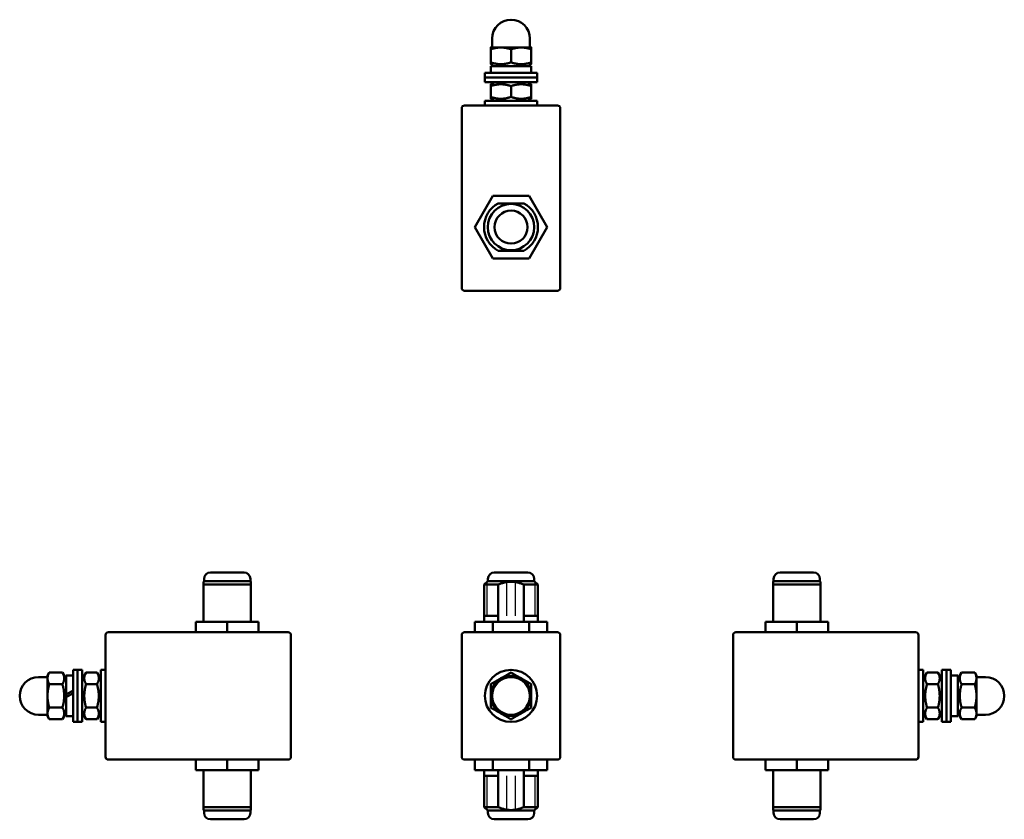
# Model space of a CAD drawing. Header units: millimetres. Extents: x 19 to 189, y 104 to 242.
import ezdxf

# ---------------------------------------------------------------- set-up
doc = ezdxf.new("R2010")
doc.units = ezdxf.units.MM
doc.layers.add('Viditelné hrany(CSN)', color=7, linetype='Continuous', lineweight=50)
doc.layers.add('Závity(CSN)', color=7, linetype='Continuous', lineweight=25)

msp = doc.modelspace()

# ---------------------------------------------------------------- linework, layer by layer
at = {"layer": 'Viditelné hrany(CSN)'}
for p, q in [((100.41, 237.67), (100.41, 239.22)), ((106.91, 237.67), (106.91, 239.22)), ((101.91, 237.67), (100.16, 237.67)), ((100.16, 235.1), (100.16, 237.36)), ((105.41, 237.67), (101.91, 237.67)), ((103.66, 235.1), (103.66, 237.36)), ((107.16, 237.67), (105.41, 237.67)), ((107.16, 235.1), (107.16, 237.36)), ((100.16, 234.79), (100.16, 235.1)), ((100.71, 234.47), (100.16, 234.79)), ((107.15, 234.47), (100.16, 234.47)), ((100.16, 234.47), (100.16, 233.27)), ((106.61, 234.47), (107.16, 234.79)), ((107.16, 235.1), (107.16, 234.79)), ((108.16, 233.27), (99.16, 233.27)), ((99.16, 233.27), (99.16, 232.47)), ((107.16, 234.06), (107.16, 233.27)), ((108.16, 233.27), (108.16, 232.47)), ((108.16, 232.47), (99.16, 232.47)), ((99.16, 232.47), (99.16, 231.67)), ((108.16, 232.47), (99.16, 232.47)), ((108.16, 231.67), (99.16, 231.67)), ((100.76, 231.67), (100.16, 231.32)), ((100.16, 231.01), (100.16, 231.32)), ((106.56, 231.67), (107.16, 231.32)), ((107.16, 231.32), (107.16, 231.01)), ((108.16, 232.47), (108.16, 231.67)), ((100.16, 231.01), (100.16, 229.13)), ((103.66, 231.01), (103.66, 229.13)), ((107.16, 231.01), (107.16, 229.13)), ((111.66, 227.67), (95.66, 227.67)), ((99.16, 228.47), (108.16, 228.47)), ((99.16, 227.67), (99.16, 228.47)), ((100.16, 228.82), (100.16, 229.13)), ((100.76, 228.47), (100.16, 228.82)), ((106.56, 228.47), (107.16, 228.82)), ((107.16, 229.13), (107.16, 228.82)), ((108.16, 227.67), (108.16, 228.47)), ((95.16, 227.17), (95.16, 196.17)), ((112.16, 196.17), (112.16, 227.17)), ((100.54, 212.07), (97.43, 206.67)), ((106.78, 212.07), (100.54, 212.07)), ((109.9, 206.67), (106.78, 212.07)), ((97.43, 206.67), (100.54, 201.27)), ((106.78, 201.27), (109.9, 206.67)), ((100.54, 201.27), (106.78, 201.27)), ((95.66, 195.67), (111.66, 195.67)), ((51.79, 147.06), (57.59, 147.06)), ((100.76, 147.06), (106.56, 147.06)), ((150.07, 147.06), (155.87, 147.06)), ((50.69, 145.56), (50.59, 145.46)), ((50.59, 145.46), (50.59, 144.96)), ((50.59, 144.96), (50.59, 138.56)), ((50.59, 144.96), (58.79, 144.96)), ((50.69, 145.96), (50.69, 145.56)), ((50.69, 145.56), (58.69, 145.56)), ((58.69, 145.96), (58.69, 145.56)), ((58.69, 145.56), (58.79, 145.46)), ((58.79, 144.96), (58.79, 145.46)), ((58.79, 138.56), (58.79, 144.96)), ((99.66, 145.56), (99.01, 144.96)), ((99.01, 144.96), (101.47, 144.96)), ((99.01, 144.96), (99.01, 138.56)), ((99.66, 145.96), (99.66, 145.56)), ((99.66, 145.56), (107.66, 145.56)), ((101.47, 138.56), (101.47, 144.96)), ((105.86, 144.96), (105.86, 138.56)), ((105.86, 144.96), (108.31, 144.96)), ((107.66, 145.96), (107.66, 145.56)), ((107.66, 145.56), (108.31, 144.96)), ((108.31, 144.96), (108.31, 138.56)), ((148.97, 145.56), (148.87, 145.46)), ((148.87, 145.46), (148.87, 144.96)), ((148.87, 144.96), (148.87, 138.56)), ((148.87, 144.96), (157.07, 144.96)), ((148.97, 145.96), (148.97, 145.56)), ((148.97, 145.56), (156.97, 145.56)), ((156.97, 145.96), (156.97, 145.56)), ((156.97, 145.56), (157.07, 145.46)), ((157.07, 144.96), (157.07, 145.46)), ((157.07, 138.56), (157.07, 144.96)), ((101.47, 139.56), (99.01, 139.56)), ((108.31, 139.56), (105.86, 139.56)), ((49.29, 138.56), (54.69, 138.56)), ((49.29, 138.56), (49.29, 136.76)), ((54.69, 138.56), (60.09, 138.56)), ((54.69, 138.56), (54.69, 136.76)), ((60.09, 138.56), (60.09, 136.76)), ((97.43, 138.56), (100.54, 138.56)), ((97.43, 138.56), (97.43, 136.76)), ((100.54, 138.56), (106.78, 138.56)), ((100.54, 138.56), (100.54, 136.76)), ((106.78, 138.56), (109.9, 138.56)), ((106.78, 138.56), (106.78, 136.76)), ((109.9, 138.56), (109.9, 136.76)), ((147.57, 138.56), (152.97, 138.56)), ((147.57, 138.56), (147.57, 136.76)), ((152.97, 138.56), (158.37, 138.56)), ((152.97, 138.56), (152.97, 136.76)), ((158.37, 138.56), (158.37, 136.76)), ((33.69, 136.26), (33.69, 115.26)), ((65.19, 136.76), (34.19, 136.76)), ((65.69, 115.26), (65.69, 136.26)), ((95.16, 136.26), (95.16, 115.26)), ((111.66, 136.76), (95.66, 136.76)), ((112.16, 115.26), (112.16, 136.26)), ((141.97, 136.26), (141.97, 115.26)), ((173.47, 136.76), (142.47, 136.76)), ((173.97, 115.26), (173.97, 136.26)), ((23.69, 129.26), (24, 129.8)), ((23.69, 129.26), (23.69, 128.79)), ((26.26, 129.8), (24, 129.8)), ((26.89, 128.71), (26.26, 129.8)), ((26.89, 129.26), (26.89, 126)), ((26.89, 129.26), (28.09, 129.26)), ((28.09, 130.26), (28.09, 121.26)), ((28.09, 130.26), (28.89, 130.26)), ((28.89, 130.26), (28.89, 121.26)), ((28.89, 130.26), (29.69, 130.26)), ((28.89, 130.26), (28.89, 121.26)), ((29.69, 130.26), (29.69, 121.26)), ((29.69, 128.66), (30.35, 129.8)), ((30.35, 129.8), (32.23, 129.8)), ((32.89, 128.66), (32.23, 129.8)), ((32.89, 121.26), (32.89, 130.26)), ((33.69, 130.26), (32.89, 130.26)), ((173.97, 130.26), (174.77, 130.26)), ((174.77, 130.26), (174.77, 121.26)), ((174.77, 128.66), (175.43, 129.8)), ((177.31, 129.8), (175.43, 129.8)), ((177.97, 128.66), (177.31, 129.8)), ((177.97, 121.26), (177.97, 130.26)), ((178.77, 130.26), (177.97, 130.26)), ((178.77, 121.26), (178.77, 130.26)), ((178.77, 121.26), (178.77, 130.26)), ((179.57, 130.26), (178.77, 130.26)), ((179.57, 121.26), (179.57, 130.26)), ((180.77, 129.26), (179.57, 129.26)), ((180.77, 128.71), (181.4, 129.8)), ((180.77, 122.26), (180.77, 129.26)), ((181.4, 129.8), (183.66, 129.8)), ((183.97, 129.26), (183.66, 129.8)), ((183.97, 128.79), (183.97, 129.26)), ((23.69, 129.01), (22.14, 129.01)), ((23.69, 128.79), (23.69, 125.76)), ((26.26, 127.78), (24, 127.78)), ((30.35, 127.78), (32.23, 127.78)), ((177.31, 127.78), (175.43, 127.78)), ((181.4, 127.78), (183.66, 127.78)), ((183.97, 129.01), (185.52, 129.01)), ((183.97, 125.76), (183.97, 128.79)), ((23.69, 125.76), (23.69, 122.73)), ((28.09, 126.69), (26.89, 126)), ((26.89, 125.52), (28.09, 126.21)), ((26.89, 125.52), (26.89, 126)), ((183.97, 122.73), (183.97, 125.76)), ((26.89, 125.52), (26.89, 122.26)), ((23.69, 122.51), (22.14, 122.51)), ((23.69, 122.73), (23.69, 122.26)), ((26.26, 123.74), (24, 123.74)), ((26.89, 122.81), (26.26, 121.72)), ((29.69, 122.86), (30.35, 121.72)), ((30.35, 123.74), (32.23, 123.74)), ((32.89, 122.86), (32.23, 121.72)), ((174.77, 122.86), (175.43, 121.72)), ((177.31, 123.74), (175.43, 123.74)), ((177.97, 122.86), (177.31, 121.72)), ((180.77, 122.81), (181.4, 121.72)), ((181.4, 123.74), (183.66, 123.74)), ((183.97, 122.26), (183.97, 122.73)), ((183.97, 122.51), (185.52, 122.51)), ((23.69, 122.26), (24, 121.72)), ((26.26, 121.72), (24, 121.72)), ((26.89, 122.26), (28.09, 122.26)), ((28.09, 121.26), (28.89, 121.26)), ((28.89, 121.26), (29.69, 121.26)), ((30.35, 121.72), (32.23, 121.72)), ((33.69, 121.26), (32.89, 121.26)), ((173.97, 121.26), (174.77, 121.26)), ((177.31, 121.72), (175.43, 121.72)), ((178.77, 121.26), (177.97, 121.26)), ((179.57, 121.26), (178.77, 121.26)), ((180.77, 122.26), (179.57, 122.26)), ((181.4, 121.72), (183.66, 121.72)), ((183.97, 122.26), (183.66, 121.72)), ((34.19, 114.76), (65.19, 114.76)), ((49.29, 112.96), (49.29, 114.76)), ((54.69, 112.96), (54.69, 114.76)), ((60.09, 112.96), (60.09, 114.76)), ((95.66, 114.76), (111.66, 114.76)), ((97.43, 112.96), (97.43, 114.76)), ((100.54, 112.96), (100.54, 114.76)), ((106.78, 112.96), (106.78, 114.76)), ((109.9, 112.96), (109.9, 114.76)), ((142.47, 114.76), (173.47, 114.76)), ((147.57, 112.96), (147.57, 114.76)), ((152.97, 112.96), (152.97, 114.76)), ((158.37, 112.96), (158.37, 114.76)), ((54.69, 112.96), (49.29, 112.96)), ((50.59, 112.96), (50.59, 106.56)), ((60.09, 112.96), (54.69, 112.96)), ((58.79, 106.56), (58.79, 112.96)), ((100.54, 112.96), (97.43, 112.96)), ((99.01, 106.56), (99.01, 112.96)), ((106.78, 112.96), (100.54, 112.96)), ((101.47, 106.56), (101.47, 112.96)), ((105.86, 112.96), (105.86, 106.56)), ((109.9, 112.96), (106.78, 112.96)), ((108.31, 106.56), (108.31, 112.96)), ((152.97, 112.96), (147.57, 112.96)), ((148.87, 112.96), (148.87, 106.56)), ((158.37, 112.96), (152.97, 112.96)), ((157.07, 106.56), (157.07, 112.96)), ((99.01, 111.96), (101.47, 111.96)), ((105.86, 111.96), (108.31, 111.96)), ((50.59, 106.56), (50.59, 106.05)), ((58.79, 106.56), (50.59, 106.56)), ((50.69, 105.96), (50.59, 106.05)), ((58.69, 105.96), (50.69, 105.96)), ((50.69, 105.56), (50.69, 105.96)), ((58.69, 105.96), (58.79, 106.05)), ((58.69, 105.56), (58.69, 105.96)), ((58.79, 106.05), (58.79, 106.56)), ((101.47, 106.56), (99.01, 106.56)), ((99.66, 105.96), (99.01, 106.56)), ((107.66, 105.96), (99.66, 105.96)), ((99.66, 105.56), (99.66, 105.96)), ((108.31, 106.56), (105.86, 106.56)), ((107.66, 105.96), (108.31, 106.56)), ((107.66, 105.56), (107.66, 105.96)), ((148.87, 106.56), (148.87, 106.05)), ((157.07, 106.56), (148.87, 106.56)), ((148.97, 105.96), (148.87, 106.05)), ((156.97, 105.96), (148.97, 105.96)), ((148.97, 105.56), (148.97, 105.96)), ((156.97, 105.96), (157.07, 106.05)), ((156.97, 105.56), (156.97, 105.96)), ((157.07, 106.05), (157.07, 106.56)), ((57.59, 104.46), (51.79, 104.46)), ((106.56, 104.46), (100.76, 104.46)), ((155.87, 104.46), (150.07, 104.46))]:
    msp.add_line(p, q, dxfattribs=at)
for centre, radius in [((103.66, 206.67), 4), ((103.66, 206.67), 2.85), ((103.66, 125.76), 4.5), ((103.66, 125.76), 3.25)]:
    msp.add_circle(centre, radius, dxfattribs=at)
for centre, radius, start, end in [((103.66, 239.22), 3.25, 0, 180), ((95.66, 227.17), 0.5, 90, 180), ((111.66, 227.17), 0.5, 0, 90), ((103.66, 206.67), 4.65, 118.1494, 241.8506), ((103.66, 206.67), 4.65, 298.1494, 61.8506), ((95.66, 196.17), 0.5, 180, 270), ((111.66, 196.17), 0.5, 270, 0), ((51.79, 145.96), 1.1, 90, 180), ((57.59, 145.96), 1.1, 0, 90), ((100.76, 145.96), 1.1, 90, 180), ((106.56, 145.96), 1.1, 0, 90), ((150.07, 145.96), 1.1, 90, 180), ((155.87, 145.96), 1.1, 0, 90), ((34.19, 136.26), 0.5, 90, 180), ((65.19, 136.26), 0.5, 0, 90), ((95.66, 136.26), 0.5, 90, 180), ((111.66, 136.26), 0.5, 0, 90), ((142.47, 136.26), 0.5, 90, 180), ((173.47, 136.26), 0.5, 0, 90), ((103.66, 125.76), 3.5, 60, 120), ((22.14, 125.76), 3.25, 90, 270), ((103.66, 125.76), 3.5, 120, 180), ((103.66, 125.76), 3.5, 0, 60), ((185.52, 125.76), 3.25, 270, 90), ((103.66, 125.76), 3.5, 180, 240), ((103.66, 125.76), 3.5, 300, 0), ((103.66, 125.76), 3.5, 240, 300), ((34.19, 115.26), 0.5, 180, 270), ((65.19, 115.26), 0.5, 270, 0), ((95.66, 115.26), 0.5, 180, 270), ((111.66, 115.26), 0.5, 270, 0), ((142.47, 115.26), 0.5, 180, 270), ((173.47, 115.26), 0.5, 270, 0), ((51.79, 105.56), 1.1, 180, 270), ((57.59, 105.56), 1.1, 270, 0), ((100.76, 105.56), 1.1, 180, 270), ((106.56, 105.56), 1.1, 270, 0), ((150.07, 105.56), 1.1, 180, 270), ((155.87, 105.56), 1.1, 270, 0)]:
    msp.add_arc(centre, radius, start, end, dxfattribs=at)
msp.add_ellipse((103.66, 234.06), major_axis=(0, 6.06), ratio=0.57735, start_param=4.712389, end_param=4.781014, dxfattribs=at)
for points, weights in [([(100.16, 237.36), (100.16, 237.67), (100.16, 237.67)], [1, 1.0379548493, 1]), ([(101.91, 237.67), (101.1, 237.67), (100.16, 237.36)], [1, 1.0379548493, 1]), ([(103.66, 237.36), (102.72, 237.67), (101.91, 237.67)], [1, 1.0379548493, 1]), ([(105.41, 237.67), (104.6, 237.67), (103.66, 237.36)], [1, 1.0379548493, 1]), ([(107.16, 237.36), (106.22, 237.67), (105.41, 237.67)], [1, 1.0379548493, 1]), ([(107.16, 237.67), (107.16, 237.67), (107.16, 237.36)], [1, 1.0379548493, 1]), ([(100.16, 235.1), (101.91, 234.52), (103.66, 235.1)], [1, 1.15470053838, 1]), ([(103.66, 235.1), (105.41, 234.52), (107.16, 235.1)], [1, 1.15470053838, 1]), ([(103.66, 231.01), (101.91, 231.6), (100.16, 231.01)], [1, 1.15470053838, 1]), ([(107.16, 231.01), (105.41, 231.6), (103.66, 231.01)], [1, 1.15470053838, 1]), ([(100.16, 229.13), (101.91, 228.55), (103.66, 229.13)], [1, 1.15470053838, 1]), ([(103.66, 229.13), (105.41, 228.55), (107.16, 229.13)], [1, 1.15470053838, 1]), ([(105.86, 210.77), (103.66, 210.77), (101.47, 210.77)], [1, 1.13414634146, 1]), ([(101.47, 202.57), (103.66, 202.57), (105.86, 202.57)], [1, 1.13414634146, 1]), ([(101.47, 144.96), (103.66, 145.91), (105.86, 144.96)], [1, 1.13414634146, 1]), ([(24, 129.8), (23.69, 129.26), (23.69, 128.79)], [1, 1.0379548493, 1]), ([(26.26, 127.78), (26.84, 128.79), (26.26, 129.8)], [1, 1.15470053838, 1]), ([(30.35, 129.8), (29.76, 128.79), (30.35, 127.78)], [1, 1.15470053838, 1]), ([(32.23, 127.78), (32.81, 128.79), (32.23, 129.8)], [1, 1.15470053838, 1]), ([(101.91, 128.79), (102.72, 129.26), (103.66, 129.8)], [1, 1.0379548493, 1]), ([(103.66, 129.8), (104.6, 129.26), (105.41, 128.79)], [1, 1.0379548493, 1]), ([(175.43, 129.8), (174.85, 128.79), (175.43, 127.78)], [1, 1.15470053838, 1]), ([(177.31, 127.78), (177.89, 128.79), (177.31, 129.8)], [1, 1.15470053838, 1]), ([(181.4, 129.8), (180.82, 128.79), (181.4, 127.78)], [1, 1.15470053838, 1]), ([(183.97, 128.79), (183.97, 129.26), (183.66, 129.8)], [1, 1.0379548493, 1]), ([(23.69, 128.79), (23.69, 128.32), (24, 127.78)], [1, 1.0379548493, 1]), ([(24, 127.78), (23.69, 126.69), (23.69, 125.76)], [1, 1.0379548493, 1]), ([(26.26, 123.74), (26.84, 125.76), (26.26, 127.78)], [1, 1.15470053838, 1]), ([(30.35, 127.78), (29.76, 125.76), (30.35, 123.74)], [1, 1.15470053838, 1]), ([(32.23, 123.74), (32.81, 125.76), (32.23, 127.78)], [1, 1.15470053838, 1]), ([(100.16, 127.78), (101.1, 128.32), (101.91, 128.79)], [1, 1.0379548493, 1]), ([(100.16, 125.76), (100.16, 126.69), (100.16, 127.78)], [1, 1.0379548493, 1]), ([(105.41, 128.79), (106.22, 128.32), (107.16, 127.78)], [1, 1.0379548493, 1]), ([(107.16, 127.78), (107.16, 126.69), (107.16, 125.76)], [1, 1.0379548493, 1]), ([(175.43, 127.78), (174.85, 125.76), (175.43, 123.74)], [1, 1.15470053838, 1]), ([(177.31, 123.74), (177.89, 125.76), (177.31, 127.78)], [1, 1.15470053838, 1]), ([(181.4, 127.78), (180.82, 125.76), (181.4, 123.74)], [1, 1.15470053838, 1]), ([(183.66, 127.78), (183.97, 128.32), (183.97, 128.79)], [1, 1.0379548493, 1]), ([(183.97, 125.76), (183.97, 126.69), (183.66, 127.78)], [1, 1.0379548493, 1]), ([(23.69, 125.76), (23.69, 124.82), (24, 123.74)], [1, 1.0379548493, 1]), ([(100.16, 123.74), (100.16, 124.82), (100.16, 125.76)], [1, 1.0379548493, 1]), ([(107.16, 125.76), (107.16, 124.82), (107.16, 123.74)], [1, 1.0379548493, 1]), ([(183.66, 123.74), (183.97, 124.82), (183.97, 125.76)], [1, 1.0379548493, 1]), ([(24, 123.74), (23.69, 123.19), (23.69, 122.73)], [1, 1.0379548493, 1]), ([(23.69, 122.73), (23.69, 122.26), (24, 121.72)], [1, 1.0379548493, 1]), ([(26.26, 121.72), (26.84, 122.73), (26.26, 123.74)], [1, 1.15470053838, 1]), ([(30.35, 123.74), (29.76, 122.73), (30.35, 121.72)], [1, 1.15470053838, 1]), ([(32.23, 121.72), (32.81, 122.73), (32.23, 123.74)], [1, 1.15470053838, 1]), ([(101.91, 122.73), (101.1, 123.19), (100.16, 123.74)], [1, 1.0379548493, 1]), ([(103.66, 121.72), (102.72, 122.26), (101.91, 122.73)], [1, 1.0379548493, 1]), ([(105.41, 122.73), (104.6, 122.26), (103.66, 121.72)], [1, 1.0379548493, 1]), ([(107.16, 123.74), (106.22, 123.19), (105.41, 122.73)], [1, 1.0379548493, 1]), ([(175.43, 123.74), (174.85, 122.73), (175.43, 121.72)], [1, 1.15470053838, 1]), ([(177.31, 121.72), (177.89, 122.73), (177.31, 123.74)], [1, 1.15470053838, 1]), ([(181.4, 123.74), (180.82, 122.73), (181.4, 121.72)], [1, 1.15470053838, 1]), ([(183.97, 122.73), (183.97, 123.19), (183.66, 123.74)], [1, 1.0379548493, 1]), ([(183.66, 121.72), (183.97, 122.26), (183.97, 122.73)], [1, 1.0379548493, 1]), ([(105.86, 106.56), (103.66, 105.6), (101.47, 106.56)], [1, 1.13414634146, 1])]:
    msp.add_rational_spline(points, weights, degree=2, dxfattribs=at)
at = {"layer": 'Závity(CSN)'}
for p, q in [((99.48, 145.39), (99.48, 139.56)), ((102.86, 145.39), (102.86, 139.56)), ((104.46, 139.56), (104.46, 145.39)), ((107.84, 139.56), (107.84, 145.39)), ((99.48, 111.96), (99.48, 106.12)), ((102.86, 111.96), (102.86, 106.12)), ((104.46, 106.12), (104.46, 111.96)), ((107.84, 106.12), (107.84, 111.96))]:
    msp.add_line(p, q, dxfattribs=at)

doc.saveas('drawing.dxf')
